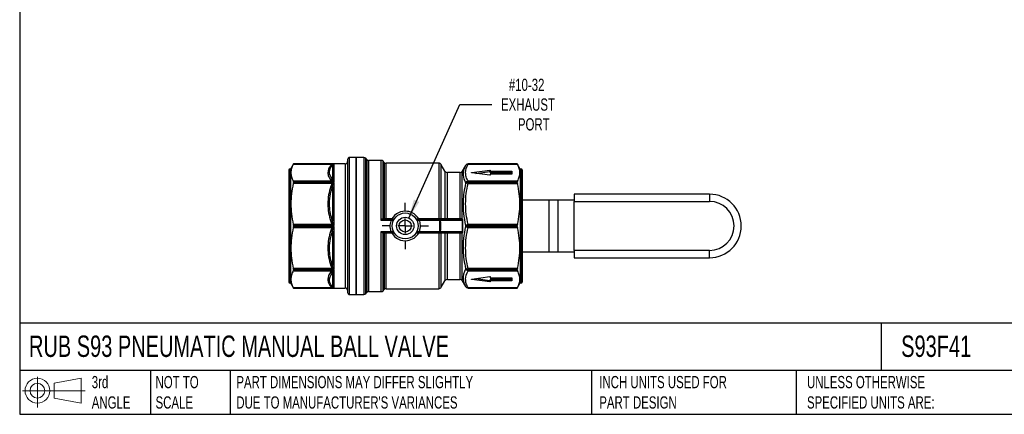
# Model space of a CAD drawing. Header units: inches. Extents: x 0.5 to 21.5, y 0.5 to 16.5.
# Tile 1 of 12: x 0.5 to 13.9, y 0.5 to 5.9. Entities that reach past the tile are written whole.
import ezdxf

# ---------------------------------------------------------------- set-up
doc = ezdxf.new("R2010")
doc.units = ezdxf.units.IN
doc.header["$LTSCALE"] = 2
doc.header["$MEASUREMENT"] = 0
doc.linetypes.add('SLD-Center', pattern=[0.75, 0.6, -0.05, 0.05, -0.05])
doc.linetypes.add('SLD-Solid', pattern=[0])
doc.layers.add('CENTER', color=40, linetype='SLD-Center')
doc.layers.add('SLD-DEFPOINTS', color=7, linetype='Continuous')
doc.layers.add('DIMENSIONS', color=140, linetype='SLD-Solid', lineweight=25)
doc.layers.add('TEXT', color=140, linetype='SLD-Solid', lineweight=25)
doc.styles.add('SLDTEXTSTYLE0', font='TXT', dxfattribs={"width": 0.7})
doc.dimstyles.new('SLDDIMSTYLE2', dxfattribs={"dimtxt": 0.169922, "dimasz": 0.26, "dimexe": 0, "dimexo": 0.0625, "dimgap": 0.04248, "dimtad": 0, "dimtih": 1, "dimtoh": 1, "dimrnd": 1e-09, "dimzin": 12, "dimdsep": 46, "dimtxsty": 'SLDTEXTSTYLE0', "dimsah": 1, "dimcen": 0, "dimadec": 0, "dimazin": 3, "dimtfac": 1, "dimtofl": 0, "dimtmove": 0, "dimatfit": 3, "dimfxl": 0, "dimfrac": 2, "dimtolj": 1, "dimtzin": 12, "dimarcsym": 0})

# ---------------------------------------------------------------- blocks, each defined once
blk = doc.blocks.new('Block11')
at = {"color": 7, "linetype": 'SLD-Solid', "lineweight": 18}
for p, q in [((0.204, 0.418), (0.204, 0)), ((0.431, 0.328), (0.801, 0.396)), ((0.431, 0.126), (0.431, 0.328)), ((0.801, 0.396), (0.801, 0.058)), ((0, 0.227), (0.856, 0.227)), ((0.431, 0.126), (0.801, 0.058))]:
    blk.add_line(p, q, dxfattribs=at)
for radius in [0.169, 0.101]:
    blk.add_circle((0.204, 0.227), radius, dxfattribs=at)
blk = doc.blocks.new('Block12')
at = {"layer": 'SLD-DEFPOINTS'}
blk.add_blockref('Block11', (0, 0), dxfattribs=at)
blk = doc.blocks.new('_D_8')
at = {"layer": 'DIMENSIONS'}
for p, q in [((5.813, 3.178), (6.51, 4.731)), ((6.51, 4.731), (6.947, 4.731))]:
    blk.add_line(p, q, dxfattribs=at)
blk.add_solid([(5.813, 3.178), (5.956, 3.399), (5.883, 3.432)], dxfattribs=at)
at = {"layer": 'DIMENSIONS', "char_height": 0.1667, "attachment_point": 1, "style": 'SLDTEXTSTYLE0'}
for s, insert in [('#10-32', (7.179, 5.081)), ('EXHAUST', (7.072, 4.811)), ('PORT', (7.303, 4.541))]:
    blk.add_mtext(s, dxfattribs=dict(at, insert=insert))
blk = doc.blocks.new('SW_CENTERMARKSYMBOL_2')
at = {"layer": 'CENTER', "color": 0}
for p, q in [((0, 0.2), (0, 0.316)), ((-0.2, 0), (-0.316, 0)), ((0, 0), (-0.1, 0)), ((0, 0), (0, 0.1)), ((0, 0), (0, -0.1)), ((0, 0), (0.1, 0)), ((0.2, 0), (0.316, 0)), ((0, -0.2), (0, -0.316))]:
    blk.add_line(p, q, dxfattribs=at)

msp = doc.modelspace()

# ---------------------------------------------------------------- linework, layer by layer
for p, q in [((4.237, 3.917), (4.197, 3.848)), ((4.236, 3.915), (4.77, 3.915)), ((4.945, 3.917), (4.237, 3.917)), ((4.237, 3.917), (4.793, 3.917)), ((4.237, 3.917), (4.237, 3.917)), ((4.771, 3.905), (4.771, 3.71)), ((4.793, 3.675), (4.793, 3.917)), ((4.945, 3.917), (4.945, 3.395)), ((4.977, 3.978), (4.977, 3.418)), ((5.095, 4.006), (5.004, 4.006)), ((5.004, 3.428), (5.004, 4.006)), ((5.197, 4.006), (5.095, 4.006)), ((5.095, 4.006), (5.095, 2.136)), ((5.095, 2.136), (5.095, 4.006)), ((5.197, 4.006), (5.197, 3.071)), ((5.241, 3.978), (5.225, 3.994)), ((5.225, 3.071), (5.225, 3.994)), ((5.241, 3.978), (5.241, 3.071)), ((5.433, 3.966), (5.269, 3.966)), ((5.269, 3.071), (5.269, 3.966)), ((5.433, 3.966), (5.433, 3.152)), ((5.477, 3.938), (5.461, 3.955)), ((5.461, 3.167), (5.461, 3.955)), ((5.477, 3.938), (5.477, 3.167)), ((6.222, 3.927), (5.505, 3.927)), ((5.505, 3.166), (5.505, 3.927)), ((6.222, 3.927), (6.222, 3.166)), ((6.307, 3.819), (6.256, 3.907)), ((6.256, 3.167), (6.256, 3.907)), ((7.295, 3.917), (6.623, 3.917)), ((6.623, 3.914), (6.623, 3.917)), ((7.295, 3.917), (6.623, 3.917)), ((6.623, 3.917), (6.623, 3.917)), ((6.623, 3.914), (7.297, 3.914)), ((7.335, 3.848), (7.295, 3.917)), ((7.295, 3.917), (7.295, 3.917)), ((4.174, 3.836), (4.174, 3.364)), ((4.197, 3.848), (4.186, 3.848)), ((4.186, 3.848), (4.186, 3.368)), ((4.197, 3.848), (4.197, 3.368)), ((6.307, 3.819), (6.307, 3.167)), ((6.509, 3.799), (6.341, 3.799)), ((6.341, 3.166), (6.341, 3.799)), ((6.509, 3.799), (6.509, 3.166)), ((6.589, 3.897), (6.543, 3.819)), ((6.543, 3.167), (6.543, 3.819)), ((6.589, 3.897), (6.589, 3.897)), ((6.672, 3.8), (6.92, 3.834)), ((6.672, 3.797), (6.672, 3.8)), ((6.92, 3.762), (6.672, 3.797)), ((6.727, 3.789), (6.92, 3.816)), ((6.92, 3.816), (6.92, 3.834)), ((6.926, 3.833), (6.926, 3.817)), ((6.926, 3.817), (7.217, 3.817)), ((6.926, 3.799), (6.926, 3.817)), ((6.926, 3.799), (7.217, 3.799)), ((7.217, 3.779), (6.926, 3.779)), ((6.926, 3.779), (6.926, 3.764)), ((7.217, 3.799), (7.217, 3.817)), ((7.221, 3.815), (7.221, 3.781)), ((7.347, 3.848), (7.335, 3.848)), ((7.335, 3.848), (7.335, 3.071)), ((7.347, 3.848), (7.347, 3.071)), ((7.359, 3.836), (7.359, 3.071)), ((4.77, 3.682), (4.236, 3.682)), ((4.236, 3.653), (4.77, 3.653)), ((4.237, 3.675), (4.237, 3.663)), ((4.793, 3.675), (4.237, 3.675)), ((4.237, 3.663), (4.793, 3.663)), ((4.793, 3.079), (4.793, 3.663)), ((6.589, 3.66), (6.589, 3.651)), ((6.623, 3.674), (6.623, 3.682)), ((7.297, 3.682), (6.623, 3.682)), ((6.623, 3.665), (6.623, 3.674)), ((6.623, 3.674), (7.295, 3.674)), ((6.623, 3.652), (6.623, 3.665)), ((7.295, 3.665), (6.623, 3.665)), ((6.623, 3.652), (7.297, 3.652)), ((7.295, 3.665), (7.295, 3.674)), ((4.771, 3.611), (4.771, 3.141)), ((9.92, 3.504), (8.07, 3.504)), ((8.07, 3.504), (8.07, 3.405)), ((9.92, 3.504), (9.92, 3.405)), ((4.174, 3.364), (4.174, 2.305)), ((4.186, 3.368), (4.186, 2.293)), ((4.197, 3.368), (4.197, 2.293)), ((4.945, 3.395), (4.945, 2.224)), ((4.977, 3.418), (4.977, 2.163)), ((5.004, 2.136), (5.004, 3.428)), ((7.731, 3.425), (7.359, 3.425)), ((7.731, 2.716), (7.731, 3.425)), ((7.849, 3.425), (7.731, 3.425)), ((7.849, 3.425), (7.849, 2.716)), ((8.07, 3.425), (7.849, 3.425)), ((8.07, 2.736), (8.07, 3.405)), ((8.07, 3.405), (9.92, 3.405)), ((5.433, 3.152), (5.573, 3.152)), ((5.594, 3.159), (5.467, 3.159)), ((5.581, 3.166), (5.505, 3.166)), ((6.231, 3.159), (5.935, 3.159)), ((6.222, 3.166), (5.948, 3.166)), ((5.955, 3.152), (6.231, 3.152)), ((6.536, 3.159), (6.244, 3.159)), ((6.248, 3.152), (6.54, 3.152)), ((6.509, 3.166), (6.341, 3.166)), ((4.77, 3.091), (4.236, 3.091)), ((4.236, 3.051), (4.77, 3.051)), ((4.793, 3.079), (4.237, 3.079)), ((4.237, 3.079), (4.237, 3.062)), ((4.237, 3.062), (4.793, 3.062)), ((4.771, 3), (4.771, 2.53)), ((4.793, 2.478), (4.793, 3.062)), ((5.197, 3.071), (5.197, 2.136)), ((5.225, 2.147), (5.225, 3.071)), ((5.241, 3.071), (5.241, 2.163)), ((5.269, 2.175), (5.269, 3.071)), ((5.573, 2.989), (5.433, 2.989)), ((5.433, 2.989), (5.433, 2.175)), ((5.461, 2.187), (5.461, 2.975)), ((5.467, 2.982), (5.594, 2.982)), ((5.477, 2.975), (5.477, 2.203)), ((5.505, 2.975), (5.581, 2.975)), ((5.505, 2.214), (5.505, 2.975)), ((5.935, 2.982), (6.231, 2.982)), ((5.948, 2.975), (6.222, 2.975)), ((6.231, 2.989), (5.955, 2.989)), ((6.222, 2.975), (6.222, 2.214)), ((6.244, 2.982), (6.536, 2.982)), ((6.54, 2.989), (6.248, 2.989)), ((6.256, 2.234), (6.256, 2.975)), ((6.307, 2.975), (6.307, 2.323)), ((6.341, 2.975), (6.509, 2.975)), ((6.341, 2.342), (6.341, 2.975)), ((6.509, 2.975), (6.509, 2.342)), ((6.543, 2.323), (6.543, 2.975)), ((6.589, 3.077), (6.589, 3.064)), ((6.623, 3.077), (6.623, 3.092)), ((7.297, 3.092), (6.623, 3.092)), ((6.623, 3.064), (6.623, 3.077)), ((6.623, 3.077), (7.295, 3.077)), ((6.623, 3.049), (6.623, 3.064)), ((7.295, 3.064), (6.623, 3.064)), ((6.623, 3.049), (7.297, 3.049)), ((7.295, 3.064), (7.295, 3.077)), ((7.335, 3.071), (7.335, 2.293)), ((7.347, 3.071), (7.347, 2.293)), ((7.359, 3.071), (7.359, 2.305)), ((7.359, 2.716), (7.731, 2.716)), ((7.731, 2.716), (7.849, 2.716)), ((7.849, 2.716), (8.07, 2.716)), ((9.92, 2.736), (8.07, 2.736)), ((8.07, 2.736), (8.07, 2.638)), ((9.92, 2.638), (9.92, 2.736)), ((8.07, 2.638), (9.92, 2.638)), ((4.77, 2.488), (4.236, 2.488)), ((4.236, 2.46), (4.77, 2.46)), ((4.237, 2.478), (4.237, 2.466)), ((4.793, 2.478), (4.237, 2.478)), ((4.237, 2.466), (4.793, 2.466)), ((4.771, 2.431), (4.771, 2.236)), ((4.793, 2.224), (4.793, 2.466)), ((6.589, 2.491), (6.589, 2.482)), ((7.297, 2.489), (6.623, 2.489)), ((6.623, 2.477), (6.623, 2.489)), ((6.623, 2.477), (7.295, 2.477)), ((6.623, 2.467), (6.623, 2.477)), ((6.623, 2.459), (6.623, 2.467)), ((7.295, 2.467), (6.623, 2.467)), ((6.623, 2.459), (7.297, 2.459)), ((7.295, 2.467), (7.295, 2.477)), ((4.186, 2.293), (4.197, 2.293)), ((4.197, 2.293), (4.237, 2.224)), ((6.256, 2.234), (6.307, 2.323)), ((6.341, 2.342), (6.509, 2.342)), ((6.543, 2.323), (6.589, 2.244)), ((6.672, 2.345), (6.92, 2.379)), ((6.672, 2.345), (6.672, 2.342)), ((6.92, 2.307), (6.672, 2.342)), ((6.727, 2.352), (6.92, 2.325)), ((6.92, 2.325), (6.92, 2.307)), ((6.926, 2.378), (6.926, 2.362)), ((6.926, 2.362), (7.217, 2.362)), ((6.926, 2.343), (7.217, 2.343)), ((6.926, 2.343), (6.926, 2.324)), ((6.926, 2.324), (6.926, 2.309)), ((7.217, 2.324), (6.926, 2.324)), ((7.217, 2.343), (7.217, 2.324)), ((7.221, 2.361), (7.221, 2.326)), ((7.295, 2.224), (7.335, 2.293)), ((7.335, 2.293), (7.347, 2.293)), ((4.77, 2.227), (4.236, 2.227)), ((4.237, 2.224), (4.945, 2.224)), ((4.237, 2.224), (4.237, 2.224)), ((4.793, 2.224), (4.237, 2.224)), ((5.225, 2.147), (5.241, 2.163)), ((5.269, 2.175), (5.433, 2.175)), ((5.461, 2.187), (5.477, 2.203)), ((5.505, 2.214), (6.222, 2.214)), ((6.589, 2.244), (6.589, 2.244)), ((7.297, 2.227), (6.623, 2.227)), ((6.623, 2.224), (6.623, 2.227)), ((6.623, 2.224), (7.295, 2.224)), ((6.623, 2.224), (7.295, 2.224)), ((6.623, 2.224), (6.623, 2.224)), ((7.295, 2.224), (7.295, 2.224)), ((5.004, 2.136), (5.095, 2.136)), ((5.095, 2.136), (5.197, 2.136))]:
    msp.add_line(p, q)
at = {"flags": 128}
for points in [[(6.672, 3.797), (6.671, 3.797), (6.67, 3.797), (6.67, 3.798), (6.67, 3.798), (6.67, 3.799), (6.67, 3.799), (6.671, 3.799), (6.672, 3.8)], [(6.92, 3.834), (6.921, 3.834), (6.922, 3.834), (6.923, 3.834), (6.924, 3.834), (6.925, 3.834), (6.925, 3.833), (6.926, 3.833), (6.926, 3.833)], [(6.92, 3.816), (6.921, 3.816), (6.922, 3.816), (6.923, 3.816), (6.924, 3.816), (6.925, 3.815), (6.925, 3.815), (6.926, 3.815), (6.926, 3.814)], [(7.217, 3.817), (7.218, 3.817), (7.219, 3.817), (7.219, 3.817), (7.22, 3.817), (7.22, 3.816), (7.221, 3.816), (7.221, 3.816), (7.221, 3.815)], [(7.217, 3.799), (7.218, 3.799), (7.219, 3.799), (7.219, 3.799), (7.22, 3.798), (7.22, 3.798), (7.221, 3.798), (7.221, 3.798), (7.221, 3.797)], [(7.221, 3.781), (7.221, 3.781), (7.221, 3.78), (7.22, 3.78), (7.22, 3.78), (7.219, 3.78), (7.219, 3.779), (7.218, 3.779), (7.217, 3.779)], [(6.926, 3.764), (6.926, 3.763), (6.925, 3.763), (6.925, 3.763), (6.924, 3.762), (6.923, 3.762), (6.922, 3.762), (6.921, 3.762), (6.92, 3.762)], [(5.477, 3.167), (5.468, 3.167), (5.461, 3.167)], [(5.461, 2.975), (5.47, 2.975), (5.477, 2.975)], [(6.672, 2.342), (6.671, 2.342), (6.67, 2.342), (6.67, 2.343), (6.67, 2.343), (6.67, 2.344), (6.67, 2.344), (6.671, 2.344), (6.672, 2.345)], [(6.92, 2.379), (6.921, 2.379), (6.922, 2.379), (6.923, 2.379), (6.924, 2.379), (6.925, 2.379), (6.925, 2.378), (6.926, 2.378), (6.926, 2.378)], [(6.92, 2.325), (6.921, 2.325), (6.922, 2.325), (6.923, 2.325), (6.924, 2.326), (6.925, 2.326), (6.925, 2.326), (6.926, 2.326), (6.926, 2.327)], [(6.926, 2.309), (6.926, 2.308), (6.925, 2.308), (6.925, 2.308), (6.924, 2.307), (6.923, 2.307), (6.922, 2.307), (6.921, 2.307), (6.92, 2.307)], [(7.217, 2.362), (7.218, 2.362), (7.219, 2.362), (7.219, 2.362), (7.22, 2.362), (7.22, 2.361), (7.221, 2.361), (7.221, 2.361), (7.221, 2.361)], [(7.217, 2.343), (7.218, 2.343), (7.219, 2.343), (7.219, 2.343), (7.22, 2.343), (7.22, 2.343), (7.221, 2.343), (7.221, 2.344), (7.221, 2.344)], [(7.221, 2.326), (7.221, 2.326), (7.221, 2.325), (7.22, 2.325), (7.22, 2.325), (7.219, 2.325), (7.219, 2.324), (7.218, 2.324), (7.217, 2.324)]]:
    msp.add_lwpolyline(points, dxfattribs=at)
for radius in [0.177, 0.118, 0.0827]:
    msp.add_circle((5.764, 3.071), radius)
for centre, radius, start, end in [((4.945, 3.949), 0.0315, 270, 0), ((5.004, 3.978), 0.0276, 90, 180), ((5.197, 3.966), 0.0394, 45, 90), ((5.269, 4.006), 0.0394, 225, 270), ((5.433, 3.927), 0.0394, 45, 90), ((5.505, 3.966), 0.0394, 225, 270), ((6.222, 3.888), 0.0394, 30, 90), ((6.623, 3.878), 0.0394, 90, 150), ((6.623, 3.878), 0.0394, 89.9997, 149.9988), ((4.186, 3.836), 0.0118, 90, 180), ((6.341, 3.838), 0.0394, 210, 270), ((6.509, 3.838), 0.0394, 270, 330), ((7.347, 3.836), 0.0118, 0, 90), ((6.621, 3.63), 0.044, 87.621, 137.1048), ((6.621, 3.62), 0.0444, 87.564, 136.5377), ((9.92, 3.071), 0.433, 270, 90), ((9.92, 3.071), 0.335, 270, 90), ((6.619, 0.109), 2.968, 89.9283, 90.5865), ((6.619, 6.032), 2.968, 269.4135, 270.0717), ((6.621, 2.521), 0.0444, 223.4623, 272.436), ((6.621, 2.511), 0.044, 222.8952, 272.379), ((4.186, 2.305), 0.0118, 180, 270), ((6.341, 2.303), 0.0394, 90, 150), ((6.509, 2.303), 0.0394, 30, 90), ((7.347, 2.305), 0.0118, 270, 0), ((4.945, 2.193), 0.0315, 0, 90), ((5.004, 2.163), 0.0276, 180, 270), ((5.269, 2.136), 0.0394, 90, 135), ((5.433, 2.214), 0.0394, 270, 315), ((5.505, 2.175), 0.0394, 90, 135), ((6.222, 2.254), 0.0394, 270, 330), ((6.623, 2.264), 0.0394, 210, 270), ((6.623, 2.264), 0.0394, 210.0012, 270.0003), ((5.197, 2.175), 0.0394, 270, 315)]:
    msp.add_arc(centre, radius, start, end)
for points, knots in [([(4.236, 3.915), (4.225, 3.894), (4.216, 3.874), (4.206, 3.836), (4.203, 3.817), (4.203, 3.779), (4.206, 3.761), (4.216, 3.722), (4.225, 3.702), (4.236, 3.682)], [0, 0, 0, 0, 0.25, 0.25, 0.5, 0.5, 0.75, 0.75, 1, 1, 1, 1]), ([(4.771, 3.71), (4.749, 3.737), (4.715, 3.801), (4.742, 3.868), (4.771, 3.905)], [0, 0, 0, 0, 0.575193, 1.342116, 1.342116, 1.342116, 1.342116]), ([(4.793, 3.917), (4.793, 3.917), (4.793, 3.917), (4.785, 3.917), (4.778, 3.916), (4.77, 3.915)], [-0.08395482, -0.08395482, -0.08395482, -0.08395482, -0.08246334, -0.08246334, 0, 0, 0, 0]), ([(4.782, 3.914), (4.785, 3.916), (4.789, 3.917), (4.793, 3.917), (4.793, 3.917), (4.793, 3.917)], [-0.08395482, -0.08395482, -0.08395482, -0.08395482, -0.00149148, -0.00149148, 0, 0, 0, 0]), ([(6.623, 3.682), (6.612, 3.701), (6.604, 3.72), (6.592, 3.759), (6.589, 3.779), (6.589, 3.837), (6.601, 3.876), (6.623, 3.914)], [0, 0, 0, 0, 0.25, 0.25, 0.5, 0.5, 1, 1, 1, 1]), ([(7.297, 3.682), (7.308, 3.703), (7.316, 3.723), (7.327, 3.761), (7.329, 3.779), (7.329, 3.817), (7.327, 3.835), (7.316, 3.874), (7.308, 3.893), (7.297, 3.914)], [0, 0, 0, 0, 0.25, 0.25, 0.5, 0.5, 0.75, 0.75, 1, 1, 1, 1]), ([(4.749, 3.898), (4.723, 3.866), (4.708, 3.832), (4.708, 3.781), (4.711, 3.764), (4.725, 3.731), (4.736, 3.714), (4.749, 3.698)], [0, 0, 0, 0, 0.5, 0.5, 0.75, 0.75, 1, 1, 1, 1]), ([(6.589, 3.897), (6.564, 3.854), (6.542, 3.775), (6.57, 3.694), (6.589, 3.66)], [0, 0, 0, 0, 0.88516, 1.54903, 1.54903, 1.54903, 1.54903]), ([(4.236, 3.653), (4.225, 3.603), (4.216, 3.555), (4.206, 3.463), (4.203, 3.417), (4.203, 3.327), (4.206, 3.281), (4.216, 3.189), (4.225, 3.141), (4.236, 3.091)], [0, 0, 0, 0, 0.25, 0.25, 0.5, 0.5, 0.75, 0.75, 1, 1, 1, 1]), ([(4.77, 3.682), (4.778, 3.68), (4.785, 3.678), (4.793, 3.675), (4.793, 3.675), (4.793, 3.675)], [-0.00149148, -0.00149148, -0.00149148, -0.00149148, 0.08097186, 0.08097186, 0.08246334, 0.08246334, 0.08246334, 0.08246334]), ([(4.793, 3.663), (4.793, 3.663), (4.793, 3.663), (4.785, 3.66), (4.778, 3.657), (4.77, 3.653)], [-0.08395478, -0.08395478, -0.08395478, -0.08395478, -0.08246738, -0.08246738, 0, 0, 0, 0]), ([(4.793, 3.675), (4.793, 3.675), (4.793, 3.675), (4.789, 3.68), (4.785, 3.685), (4.782, 3.689)], [-0.00149148, -0.00149148, -0.00149148, -0.00149148, 0, 0, 0.08246334, 0.08246334, 0.08246334, 0.08246334]), ([(4.782, 3.645), (4.785, 3.652), (4.789, 3.658), (4.793, 3.663), (4.793, 3.663), (4.793, 3.663)], [-0.08395478, -0.08395478, -0.08395478, -0.08395478, -0.0014874, -0.0014874, 0, 0, 0, 0]), ([(6.589, 3.651), (6.57, 3.571), (6.542, 3.379), (6.564, 3.185), (6.589, 3.077)], [0, 0, 0, 0, 0.66387, 1.54903, 1.54903, 1.54903, 1.54903]), ([(6.623, 3.092), (6.601, 3.184), (6.589, 3.278), (6.589, 3.419), (6.592, 3.466), (6.604, 3.56), (6.612, 3.606), (6.623, 3.652)], [0, 0, 0, 0, 0.5, 0.5, 0.75, 0.75, 1, 1, 1, 1]), ([(7.297, 3.092), (7.308, 3.142), (7.316, 3.189), (7.327, 3.282), (7.329, 3.327), (7.329, 3.417), (7.327, 3.462), (7.316, 3.555), (7.308, 3.602), (7.297, 3.652)], [0, 0, 0, 0, 0.25, 0.25, 0.5, 0.5, 0.75, 0.75, 1, 1, 1, 1]), ([(4.749, 3.613), (4.723, 3.535), (4.708, 3.454), (4.708, 3.331), (4.711, 3.29), (4.725, 3.21), (4.736, 3.17), (4.749, 3.131)], [0, 0, 0, 0, 0.5, 0.5, 0.75, 0.75, 1, 1, 1, 1]), ([(4.771, 3.141), (4.749, 3.206), (4.715, 3.364), (4.742, 3.524), (4.771, 3.611)], [0, 0, 0, 0, 0.575186, 1.3421, 1.3421, 1.3421, 1.3421]), ([(5.948, 3.166), (5.928, 3.203), (5.879, 3.247), (5.776, 3.279), (5.665, 3.263), (5.601, 3.203), (5.581, 3.166)], [2.751723, 2.751723, 2.751723, 2.751723, 3.077176, 3.239903, 3.565356, 3.89081, 3.89081, 3.89081, 3.89081]), ([(4.793, 3.079), (4.793, 3.079), (4.793, 3.079), (4.789, 3.087), (4.785, 3.094), (4.782, 3.102)], [-0.0014874, -0.0014874, -0.0014874, -0.0014874, 0, 0, 0.08246738, 0.08246738, 0.08246738, 0.08246738]), ([(5.461, 3.167), (5.453, 3.166), (5.443, 3.159), (5.433, 3.152), (5.433, 3.152), (5.433, 3.152)], [0.0012214, 0.0012214, 0.0012214, 0.0012214, 0.1035212, 0.1035212, 0.1040877, 0.1040877, 0.1040877, 0.1040877]), ([(5.433, 3.152), (5.433, 3.152), (5.433, 3.152), (5.445, 3.155), (5.457, 3.159), (5.466, 3.159)], [0.0012214, 0.0012214, 0.0012214, 0.0012214, 0.001788, 0.001788, 0.1040877, 0.1040877, 0.1040877, 0.1040877]), ([(5.466, 3.159), (5.465, 3.159), (5.462, 3.161), (5.461, 3.165), (5.461, 3.167)], [0, 0, 0, 0, 0.571429, 1, 1, 1, 1]), ([(5.461, 3.167), (5.461, 3.164), (5.463, 3.161), (5.466, 3.159), (5.467, 3.159)], [0, 0, 0, 0, 0.571429, 1, 1, 1, 1]), ([(5.477, 3.167), (5.477, 3.165), (5.478, 3.161), (5.481, 3.159), (5.483, 3.159)], [0, 0, 0, 0, 0.428571, 1, 1, 1, 1]), ([(5.505, 3.166), (5.505, 3.164), (5.505, 3.163), (5.505, 3.16), (5.505, 3.159), (5.505, 3.159)], [0, 0, 0, 0, 0.5, 0.5, 1, 1, 1, 1]), ([(5.573, 3.152), (5.563, 3.13), (5.549, 3.075), (5.56, 3.018), (5.573, 2.989)], [0, 0, 0, 0, 0.1883536, 0.4394918, 0.4394918, 0.4394918, 0.4394918]), ([(5.594, 3.159), (5.594, 3.159), (5.592, 3.159), (5.585, 3.157), (5.578, 3.154), (5.575, 3.153), (5.573, 3.152)], [0, 0, 0, 0, 0.0449163, 0.0898326, 0.1347488, 0.157207, 0.157207, 0.157207, 0.157207]), ([(5.573, 3.152), (5.582, 3.148), (5.596, 3.143), (5.602, 3.142), (5.602, 3.142)], [0, 0, 0, 0, 0.571429, 1, 1, 1, 1]), ([(5.581, 3.166), (5.581, 3.165), (5.581, 3.161), (5.581, 3.159), (5.581, 3.159)], [0, 0, 0, 0, 0.428571, 1, 1, 1, 1]), ([(5.594, 3.159), (5.599, 3.159), (5.604, 3.16), (5.613, 3.165), (5.616, 3.169), (5.619, 3.173)], [0, 0, 0, 0, 0.5, 0.5, 1, 1, 1, 1]), ([(5.619, 3.173), (5.619, 3.173), (5.619, 3.173), (5.615, 3.167), (5.608, 3.163), (5.597, 3.164)], [-0.00044839, -0.00044839, -0.00044839, -0.00044839, 0, 0, 0.07279584, 0.07279584, 0.07279584, 0.07279584]), ([(5.909, 3.173), (5.912, 3.169), (5.916, 3.165), (5.925, 3.16), (5.93, 3.159), (5.935, 3.159)], [0, 0, 0, 0, 0.5, 0.5, 1, 1, 1, 1]), ([(5.932, 3.164), (5.921, 3.163), (5.913, 3.167), (5.909, 3.173), (5.909, 3.173), (5.909, 3.173)], [-0.07317745, -0.07317745, -0.07317745, -0.07317745, -0.00044839, -0.00044839, 0, 0, 0, 0]), ([(5.926, 3.142), (5.927, 3.142), (5.932, 3.143), (5.947, 3.148), (5.955, 3.152)], [0, 0, 0, 0, 0.428571, 1, 1, 1, 1]), ([(5.955, 3.152), (5.953, 3.153), (5.948, 3.155), (5.94, 3.158), (5.936, 3.159), (5.935, 3.159), (5.935, 3.159)], [0, 0, 0, 0, 0.0449163, 0.0898326, 0.1347489, 0.157207, 0.157207, 0.157207, 0.157207]), ([(5.948, 3.159), (5.948, 3.159), (5.948, 3.16), (5.948, 3.164), (5.948, 3.166)], [0, 0, 0, 0, 0.428571, 1, 1, 1, 1]), ([(5.955, 2.989), (5.968, 3.018), (5.979, 3.075), (5.965, 3.13), (5.955, 3.152)], [0, 0, 0, 0, 0.2511383, 0.4394919, 0.4394919, 0.4394919, 0.4394919]), ([(6.222, 3.166), (6.222, 3.164), (6.222, 3.16), (6.222, 3.159), (6.222, 3.159)], [0, 0, 0, 0, 0.571429, 1, 1, 1, 1]), ([(6.231, 3.159), (6.231, 3.159), (6.231, 3.157), (6.231, 3.154), (6.231, 3.152)], [0, 0, 0, 0, 0.571429, 1, 1, 1, 1]), ([(6.248, 3.152), (6.248, 3.154), (6.247, 3.157), (6.245, 3.159), (6.244, 3.159)], [0, 0, 0, 0, 0.428571, 1, 1, 1, 1]), ([(6.256, 3.167), (6.256, 3.164), (6.258, 3.161), (6.261, 3.159), (6.263, 3.159)], [0, 0, 0, 0, 0.571429, 1, 1, 1, 1]), ([(6.307, 3.167), (6.307, 3.165), (6.309, 3.161), (6.312, 3.159), (6.314, 3.159)], [0, 0, 0, 0, 0.428571, 1, 1, 1, 1]), ([(6.341, 3.166), (6.341, 3.164), (6.341, 3.162), (6.341, 3.16), (6.341, 3.159), (6.341, 3.159)], [0, 0, 0, 0, 0.5, 0.5, 1, 1, 1, 1]), ([(6.509, 3.159), (6.509, 3.159), (6.509, 3.16), (6.509, 3.162), (6.509, 3.164), (6.509, 3.166)], [0, 0, 0, 0, 0.5, 0.5, 1, 1, 1, 1]), ([(6.536, 3.159), (6.538, 3.159), (6.542, 3.161), (6.543, 3.165), (6.543, 3.167)], [0, 0, 0, 0, 0.571429, 1, 1, 1, 1]), ([(6.536, 3.159), (6.538, 3.159), (6.541, 3.161), (6.543, 3.165), (6.543, 3.167)], [0, 0, 0, 0, 0.571429, 1, 1, 1, 1]), ([(6.54, 3.152), (6.542, 3.152), (6.546, 3.152), (6.549, 3.152), (6.55, 3.152)], [0, 0, 0, 0, 0.571429, 1, 1, 1, 1]), ([(4.236, 3.051), (4.225, 3), (4.216, 2.953), (4.206, 2.86), (4.203, 2.815), (4.203, 2.724), (4.206, 2.679), (4.216, 2.586), (4.225, 2.538), (4.236, 2.488)], [0, 0, 0, 0, 0.25, 0.25, 0.5, 0.5, 0.75, 0.75, 1, 1, 1, 1]), ([(4.749, 3.011), (4.723, 2.933), (4.708, 2.851), (4.708, 2.728), (4.711, 2.688), (4.725, 2.607), (4.736, 2.567), (4.749, 2.528)], [0, 0, 0, 0, 0.5, 0.5, 0.75, 0.75, 1, 1, 1, 1]), ([(4.771, 2.53), (4.749, 2.596), (4.715, 2.754), (4.742, 2.914), (4.771, 3)], [0, 0, 0, 0, 0.575193, 1.342116, 1.342116, 1.342116, 1.342116]), ([(4.77, 3.091), (4.778, 3.087), (4.785, 3.083), (4.793, 3.079), (4.793, 3.079), (4.793, 3.079)], [-0.0014874, -0.0014874, -0.0014874, -0.0014874, 0.08097998, 0.08097998, 0.08246738, 0.08246738, 0.08246738, 0.08246738]), ([(4.793, 3.062), (4.793, 3.062), (4.793, 3.062), (4.785, 3.058), (4.778, 3.054), (4.77, 3.051)], [-0.08395482, -0.08395482, -0.08395482, -0.08395482, -0.08246334, -0.08246334, 0, 0, 0, 0]), ([(4.782, 3.04), (4.785, 3.047), (4.789, 3.055), (4.793, 3.062), (4.793, 3.062), (4.793, 3.062)], [-0.08395482, -0.08395482, -0.08395482, -0.08395482, -0.00149148, -0.00149148, 0, 0, 0, 0]), ([(5.466, 2.982), (5.457, 2.982), (5.445, 2.986), (5.433, 2.989), (5.433, 2.989), (5.433, 2.989)], [-0.0005666, -0.0005666, -0.0005666, -0.0005666, 0.1017332, 0.1017332, 0.1022997, 0.1022997, 0.1022997, 0.1022997]), ([(5.433, 2.989), (5.433, 2.989), (5.433, 2.989), (5.443, 2.983), (5.453, 2.975), (5.461, 2.975)], [-0.0005666, -0.0005666, -0.0005666, -0.0005666, 0, 0, 0.1022997, 0.1022997, 0.1022997, 0.1022997]), ([(5.467, 2.982), (5.466, 2.982), (5.463, 2.981), (5.461, 2.977), (5.461, 2.975)], [0, 0, 0, 0, 0.428571, 1, 1, 1, 1]), ([(5.483, 2.982), (5.481, 2.982), (5.478, 2.98), (5.477, 2.976), (5.477, 2.975)], [0, 0, 0, 0, 0.571429, 1, 1, 1, 1]), ([(5.505, 2.982), (5.505, 2.982), (5.505, 2.981), (5.505, 2.979), (5.505, 2.977), (5.505, 2.975)], [0, 0, 0, 0, 0.5, 0.5, 1, 1, 1, 1]), ([(5.573, 2.989), (5.582, 2.993), (5.596, 2.999), (5.602, 3), (5.602, 2.999)], [0, 0, 0, 0, 0.571429, 1, 1, 1, 1]), ([(5.573, 2.989), (5.576, 2.988), (5.581, 2.986), (5.587, 2.984), (5.592, 2.982), (5.594, 2.982), (5.594, 2.982)], [0, 0, 0, 0, 0.0449332, 0.0898664, 0.112333, 0.1572663, 0.1572663, 0.1572663, 0.1572663]), ([(5.581, 2.982), (5.581, 2.982), (5.581, 2.981), (5.581, 2.977), (5.581, 2.975)], [0, 0, 0, 0, 0.428571, 1, 1, 1, 1]), ([(5.581, 2.975), (5.601, 2.939), (5.665, 2.879), (5.821, 2.855), (5.917, 2.92), (5.948, 2.975)], [2.751723, 2.751723, 2.751723, 2.751723, 3.077176, 3.40263, 3.89081, 3.89081, 3.89081, 3.89081]), ([(5.594, 2.982), (5.599, 2.982), (5.609, 2.979), (5.617, 2.972), (5.619, 2.969)], [0, 0, 0, 0, 0.571429, 1, 1, 1, 1]), ([(5.597, 2.977), (5.608, 2.978), (5.615, 2.974), (5.619, 2.969), (5.619, 2.969), (5.619, 2.969)], [-0.07317745, -0.07317745, -0.07317745, -0.07317745, -0.00044839, -0.00044839, 0, 0, 0, 0]), ([(5.909, 2.969), (5.912, 2.972), (5.919, 2.979), (5.929, 2.982), (5.935, 2.982)], [0, 0, 0, 0, 0.428571, 1, 1, 1, 1]), ([(5.909, 2.969), (5.909, 2.969), (5.909, 2.969), (5.913, 2.974), (5.921, 2.978), (5.932, 2.977)], [-0.00044839, -0.00044839, -0.00044839, -0.00044839, 0, 0, 0.07279584, 0.07279584, 0.07279584, 0.07279584]), ([(5.926, 2.999), (5.927, 3), (5.932, 2.999), (5.947, 2.993), (5.955, 2.989)], [0, 0, 0, 0, 0.428571, 1, 1, 1, 1]), ([(5.935, 2.982), (5.935, 2.982), (5.936, 2.982), (5.941, 2.984), (5.948, 2.986), (5.953, 2.988), (5.955, 2.989)], [0, 0, 0, 0, 0.0449331, 0.0673997, 0.1123328, 0.1572659, 0.1572659, 0.1572659, 0.1572659]), ([(5.948, 2.975), (5.948, 2.977), (5.948, 2.98), (5.948, 2.982), (5.948, 2.982)], [0, 0, 0, 0, 0.428571, 1, 1, 1, 1]), ([(6.222, 2.982), (6.222, 2.982), (6.222, 2.981), (6.222, 2.977), (6.222, 2.975)], [0, 0, 0, 0, 0.428571, 1, 1, 1, 1]), ([(6.231, 2.989), (6.231, 2.987), (6.231, 2.983), (6.231, 2.982), (6.231, 2.982)], [0, 0, 0, 0, 0.571429, 1, 1, 1, 1]), ([(6.244, 2.982), (6.245, 2.982), (6.247, 2.983), (6.248, 2.987), (6.248, 2.989)], [0, 0, 0, 0, 0.428571, 1, 1, 1, 1]), ([(6.263, 2.982), (6.261, 2.982), (6.258, 2.981), (6.256, 2.977), (6.256, 2.975)], [0, 0, 0, 0, 0.428571, 1, 1, 1, 1]), ([(6.314, 2.982), (6.312, 2.982), (6.309, 2.98), (6.307, 2.976), (6.307, 2.975)], [0, 0, 0, 0, 0.571429, 1, 1, 1, 1]), ([(6.341, 2.982), (6.341, 2.982), (6.341, 2.981), (6.341, 2.979), (6.341, 2.977), (6.341, 2.975)], [0, 0, 0, 0, 0.5, 0.5, 1, 1, 1, 1]), ([(6.509, 2.982), (6.509, 2.982), (6.509, 2.98), (6.509, 2.977), (6.509, 2.975)], [0, 0, 0, 0, 0.571429, 1, 1, 1, 1]), ([(6.536, 2.982), (6.538, 2.982), (6.542, 2.98), (6.543, 2.976), (6.543, 2.975)], [0, 0, 0, 0, 0.571429, 1, 1, 1, 1]), ([(6.536, 2.982), (6.538, 2.982), (6.541, 2.98), (6.543, 2.976), (6.543, 2.975)], [0, 0, 0, 0, 0.571429, 1, 1, 1, 1]), ([(6.54, 2.989), (6.541, 2.989), (6.545, 2.989), (6.549, 2.989), (6.55, 2.989)], [0, 0, 0, 0, 0.428571, 1, 1, 1, 1]), ([(6.589, 3.064), (6.564, 2.957), (6.542, 2.763), (6.57, 2.571), (6.589, 2.491)], [0, 0, 0, 0, 0.88516, 1.54903, 1.54903, 1.54903, 1.54903]), ([(6.623, 2.489), (6.612, 2.535), (6.604, 2.582), (6.592, 2.675), (6.589, 2.723), (6.589, 2.864), (6.601, 2.958), (6.623, 3.049)], [0, 0, 0, 0, 0.25, 0.25, 0.5, 0.5, 1, 1, 1, 1]), ([(7.297, 2.489), (7.308, 2.539), (7.316, 2.587), (7.327, 2.679), (7.329, 2.724), (7.329, 2.814), (7.327, 2.859), (7.316, 2.952), (7.308, 2.999), (7.297, 3.049)], [0, 0, 0, 0, 0.25, 0.25, 0.5, 0.5, 0.75, 0.75, 1, 1, 1, 1]), ([(4.236, 2.46), (4.225, 2.439), (4.216, 2.419), (4.206, 2.381), (4.203, 2.362), (4.203, 2.324), (4.206, 2.306), (4.216, 2.267), (4.225, 2.247), (4.236, 2.227)], [0, 0, 0, 0, 0.25, 0.25, 0.5, 0.5, 0.75, 0.75, 1, 1, 1, 1]), ([(4.749, 2.443), (4.723, 2.411), (4.708, 2.377), (4.708, 2.326), (4.711, 2.309), (4.725, 2.276), (4.736, 2.259), (4.749, 2.243)], [0, 0, 0, 0, 0.5, 0.5, 0.75, 0.75, 1, 1, 1, 1]), ([(4.771, 2.236), (4.749, 2.264), (4.715, 2.33), (4.742, 2.396), (4.771, 2.431)], [0, 0, 0, 0, 0.575186, 1.3421, 1.3421, 1.3421, 1.3421]), ([(4.77, 2.488), (4.778, 2.484), (4.785, 2.481), (4.793, 2.478), (4.793, 2.478), (4.793, 2.478)], [-0.00149148, -0.00149148, -0.00149148, -0.00149148, 0.08097186, 0.08097186, 0.08246334, 0.08246334, 0.08246334, 0.08246334]), ([(4.793, 2.466), (4.793, 2.466), (4.793, 2.466), (4.785, 2.464), (4.778, 2.461), (4.77, 2.46)], [-0.08395478, -0.08395478, -0.08395478, -0.08395478, -0.08246738, -0.08246738, 0, 0, 0, 0]), ([(4.793, 2.478), (4.793, 2.478), (4.793, 2.478), (4.789, 2.484), (4.785, 2.49), (4.782, 2.496)], [-0.00149148, -0.00149148, -0.00149148, -0.00149148, 0, 0, 0.08246334, 0.08246334, 0.08246334, 0.08246334]), ([(4.782, 2.452), (4.785, 2.456), (4.789, 2.461), (4.793, 2.466), (4.793, 2.466), (4.793, 2.466)], [-0.08395478, -0.08395478, -0.08395478, -0.08395478, -0.0014874, -0.0014874, 0, 0, 0, 0]), ([(6.589, 2.482), (6.564, 2.436), (6.542, 2.355), (6.57, 2.277), (6.589, 2.244)], [0, 0, 0, 0, 0.88516, 1.54903, 1.54903, 1.54903, 1.54903]), ([(6.623, 2.227), (6.612, 2.246), (6.604, 2.266), (6.592, 2.304), (6.589, 2.324), (6.589, 2.382), (6.601, 2.421), (6.623, 2.459)], [0, 0, 0, 0, 0.25, 0.25, 0.5, 0.5, 1, 1, 1, 1]), ([(7.297, 2.227), (7.308, 2.248), (7.316, 2.268), (7.327, 2.306), (7.329, 2.325), (7.329, 2.362), (7.327, 2.381), (7.316, 2.419), (7.308, 2.438), (7.297, 2.459)], [0, 0, 0, 0, 0.25, 0.25, 0.5, 0.5, 0.75, 0.75, 1, 1, 1, 1]), ([(4.77, 2.227), (4.778, 2.225), (4.785, 2.224), (4.793, 2.224), (4.793, 2.224), (4.793, 2.224)], [-0.0014874, -0.0014874, -0.0014874, -0.0014874, 0.08097998, 0.08097998, 0.08246738, 0.08246738, 0.08246738, 0.08246738]), ([(4.793, 2.224), (4.793, 2.224), (4.793, 2.224), (4.789, 2.224), (4.785, 2.225), (4.782, 2.227)], [-0.0014874, -0.0014874, -0.0014874, -0.0014874, 0, 0, 0.08246738, 0.08246738, 0.08246738, 0.08246738])]:
    msp.add_open_spline(points, degree=3, knots=knots)
for points in [[(4.236, 3.915), (4.237, 3.916), (4.237, 3.917), (4.237, 3.917)], [(4.77, 3.915), (4.759, 3.91), (4.753, 3.904), (4.749, 3.898)], [(4.749, 3.898), (4.757, 3.897), (4.765, 3.9), (4.771, 3.905)], [(4.782, 3.914), (4.778, 3.913), (4.774, 3.913), (4.77, 3.915)], [(4.771, 3.905), (4.773, 3.909), (4.776, 3.912), (4.782, 3.914)], [(6.623, 3.914), (6.616, 3.915), (6.602, 3.912), (6.592, 3.903), (6.589, 3.897)], [(7.295, 3.917), (7.295, 3.917), (7.296, 3.916), (7.297, 3.914)], [(4.237, 3.675), (4.237, 3.678), (4.237, 3.68), (4.236, 3.682)], [(4.236, 3.653), (4.237, 3.657), (4.237, 3.66), (4.237, 3.663)], [(4.749, 3.698), (4.757, 3.699), (4.765, 3.704), (4.771, 3.71)], [(4.749, 3.698), (4.753, 3.692), (4.759, 3.686), (4.77, 3.682)], [(4.77, 3.653), (4.759, 3.642), (4.753, 3.628), (4.749, 3.613)], [(4.77, 3.682), (4.774, 3.683), (4.778, 3.686), (4.782, 3.689)], [(4.782, 3.645), (4.778, 3.647), (4.774, 3.65), (4.77, 3.653)], [(4.782, 3.689), (4.776, 3.695), (4.773, 3.703), (4.771, 3.71)], [(4.771, 3.611), (4.773, 3.623), (4.776, 3.636), (4.782, 3.645)], [(6.589, 3.66), (6.592, 3.666), (6.602, 3.677), (6.616, 3.682), (6.623, 3.682)], [(6.623, 3.652), (6.616, 3.653), (6.602, 3.655), (6.592, 3.652), (6.589, 3.651)], [(7.297, 3.682), (7.296, 3.68), (7.295, 3.677), (7.295, 3.674)], [(7.295, 3.665), (7.295, 3.661), (7.296, 3.657), (7.297, 3.652)], [(4.771, 3.611), (4.765, 3.61), (4.757, 3.611), (4.749, 3.613)], [(4.749, 3.131), (4.757, 3.133), (4.765, 3.137), (4.771, 3.141)], [(4.749, 3.131), (4.753, 3.116), (4.759, 3.102), (4.77, 3.091)], [(4.77, 3.091), (4.774, 3.094), (4.778, 3.098), (4.782, 3.102)], [(4.782, 3.102), (4.776, 3.112), (4.773, 3.127), (4.771, 3.141)], [(5.461, 3.167), (5.461, 3.167), (5.461, 3.167), (5.461, 3.167)], [(5.466, 3.159), (5.467, 3.159), (5.467, 3.159), (5.467, 3.159)], [(5.505, 3.166), (5.495, 3.166), (5.484, 3.166), (5.477, 3.167)], [(5.597, 3.164), (5.592, 3.165), (5.586, 3.166), (5.581, 3.166)], [(5.948, 3.166), (5.942, 3.166), (5.937, 3.165), (5.932, 3.164)], [(6.256, 3.167), (6.253, 3.167), (6.242, 3.166), (6.229, 3.166), (6.222, 3.166)], [(6.244, 3.159), (6.24, 3.159), (6.236, 3.159), (6.231, 3.159)], [(6.231, 3.152), (6.232, 3.098), (6.232, 3.043), (6.231, 2.989)], [(6.231, 3.152), (6.237, 3.152), (6.243, 3.152), (6.248, 3.152)], [(6.248, 2.989), (6.249, 3.043), (6.249, 3.098), (6.248, 3.152)], [(6.307, 3.167), (6.29, 3.167), (6.273, 3.167), (6.256, 3.167)], [(6.341, 3.166), (6.334, 3.166), (6.321, 3.166), (6.31, 3.166), (6.307, 3.167)], [(6.543, 3.167), (6.539, 3.166), (6.529, 3.166), (6.516, 3.166), (6.509, 3.166)], [(6.536, 3.159), (6.536, 3.159), (6.536, 3.159), (6.536, 3.159)], [(6.536, 3.159), (6.537, 3.159), (6.539, 3.158), (6.54, 3.154), (6.54, 3.152)], [(6.54, 3.152), (6.54, 3.098), (6.54, 3.043), (6.54, 2.989)], [(6.55, 3.152), (6.55, 3.156), (6.549, 3.163), (6.545, 3.166), (6.543, 3.167)], [(6.543, 3.167), (6.543, 3.167), (6.543, 3.167), (6.543, 3.167)], [(6.55, 2.989), (6.55, 3.043), (6.55, 3.098), (6.55, 3.152)], [(4.237, 3.079), (4.237, 3.083), (4.237, 3.087), (4.236, 3.091)], [(4.236, 3.051), (4.237, 3.054), (4.237, 3.058), (4.237, 3.062)], [(4.77, 3.051), (4.759, 3.04), (4.753, 3.025), (4.749, 3.011)], [(4.749, 3.011), (4.757, 3.008), (4.765, 3.004), (4.771, 3)], [(4.782, 3.04), (4.778, 3.044), (4.774, 3.047), (4.77, 3.051)], [(4.771, 3), (4.773, 3.015), (4.776, 3.029), (4.782, 3.04)], [(5.461, 2.975), (5.461, 2.979), (5.464, 2.982), (5.466, 2.982)], [(5.461, 2.975), (5.461, 2.975), (5.461, 2.975), (5.461, 2.975)], [(5.467, 2.982), (5.467, 2.982), (5.467, 2.982), (5.466, 2.982)], [(5.477, 2.975), (5.484, 2.975), (5.495, 2.975), (5.505, 2.975)], [(5.581, 2.975), (5.586, 2.976), (5.592, 2.976), (5.597, 2.977)], [(5.932, 2.977), (5.937, 2.976), (5.942, 2.976), (5.948, 2.975)], [(6.222, 2.975), (6.229, 2.975), (6.242, 2.975), (6.253, 2.975), (6.256, 2.975)], [(6.248, 2.989), (6.243, 2.989), (6.237, 2.989), (6.231, 2.989)], [(6.231, 2.982), (6.236, 2.982), (6.24, 2.982), (6.244, 2.982)], [(6.256, 2.975), (6.273, 2.975), (6.29, 2.975), (6.307, 2.975)], [(6.307, 2.975), (6.31, 2.975), (6.321, 2.975), (6.334, 2.975), (6.341, 2.975)], [(6.509, 2.975), (6.516, 2.975), (6.529, 2.975), (6.539, 2.975), (6.543, 2.975)], [(6.54, 2.989), (6.54, 2.987), (6.539, 2.984), (6.537, 2.982), (6.536, 2.982)], [(6.536, 2.982), (6.536, 2.982), (6.536, 2.982), (6.536, 2.982)], [(6.543, 2.975), (6.545, 2.975), (6.549, 2.978), (6.55, 2.985), (6.55, 2.989)], [(6.543, 2.975), (6.543, 2.975), (6.543, 2.975), (6.543, 2.975)], [(6.589, 3.077), (6.592, 3.08), (6.602, 3.086), (6.616, 3.091), (6.623, 3.092)], [(6.623, 3.049), (6.616, 3.051), (6.602, 3.055), (6.592, 3.061), (6.589, 3.064)], [(7.297, 3.092), (7.296, 3.087), (7.295, 3.082), (7.295, 3.077)], [(7.295, 3.064), (7.295, 3.059), (7.296, 3.054), (7.297, 3.049)], [(4.237, 2.478), (4.237, 2.481), (4.237, 2.484), (4.236, 2.488)], [(4.236, 2.46), (4.237, 2.461), (4.237, 2.464), (4.237, 2.466)], [(4.749, 2.528), (4.757, 2.53), (4.765, 2.531), (4.771, 2.53)], [(4.749, 2.528), (4.753, 2.514), (4.759, 2.499), (4.77, 2.488)], [(4.77, 2.46), (4.759, 2.455), (4.753, 2.449), (4.749, 2.443)], [(4.749, 2.443), (4.757, 2.442), (4.765, 2.438), (4.771, 2.431)], [(4.77, 2.488), (4.774, 2.491), (4.778, 2.494), (4.782, 2.496)], [(4.782, 2.452), (4.778, 2.456), (4.774, 2.458), (4.77, 2.46)], [(4.782, 2.496), (4.776, 2.505), (4.773, 2.518), (4.771, 2.53)], [(4.771, 2.431), (4.773, 2.439), (4.776, 2.446), (4.782, 2.452)], [(6.589, 2.491), (6.592, 2.489), (6.602, 2.487), (6.616, 2.488), (6.623, 2.489)], [(6.623, 2.459), (6.616, 2.46), (6.602, 2.465), (6.592, 2.475), (6.589, 2.482)], [(7.297, 2.489), (7.296, 2.485), (7.295, 2.48), (7.295, 2.477)], [(7.295, 2.467), (7.295, 2.464), (7.296, 2.461), (7.297, 2.459)], [(4.237, 2.224), (4.237, 2.224), (4.237, 2.225), (4.236, 2.227)], [(4.749, 2.243), (4.757, 2.244), (4.765, 2.242), (4.771, 2.236)], [(4.749, 2.243), (4.753, 2.237), (4.759, 2.231), (4.77, 2.227)], [(4.77, 2.227), (4.774, 2.228), (4.778, 2.228), (4.782, 2.227)], [(4.782, 2.227), (4.776, 2.229), (4.773, 2.233), (4.771, 2.236)], [(6.589, 2.244), (6.592, 2.238), (6.602, 2.229), (6.616, 2.227), (6.623, 2.227)], [(7.297, 2.227), (7.296, 2.225), (7.295, 2.224), (7.295, 2.224)]]:
    msp.add_open_spline(points, degree=3)
at = {"layer": 'TEXT'}
for p, q in [((0.5, 16.5), (0.5, 0.5)), ((21.5, 1.742), (0.5, 1.742)), ((12.264, 1.742), (12.264, 1.1)), ((21.5, 1.1), (0.5, 1.1)), ((2.287, 1.1), (2.287, 0.5)), ((3.373, 1.1), (3.373, 0.5)), ((8.306, 1.1), (8.306, 0.5)), ((11.102, 1.1), (11.102, 0.5)), ((0.5, 0.5), (21.5, 0.5))]:
    msp.add_line(p, q, dxfattribs=at)

# ---------------------------------------------------------------- block references
at = {"layer": 'CENTER'}
msp.add_blockref('SW_CENTERMARKSYMBOL_2', (5.764, 3.071), dxfattribs=at)
at = {"layer": 'SLD-DEFPOINTS'}
msp.add_blockref('Block12', (0.538, 0.595), dxfattribs=at)

# ---------------------------------------------------------------- texts
at = {"layer": 'TEXT', "attachment_point": 1, "style": 'SLDTEXTSTYLE0'}
for s, insert, char_height in [('RUB S93 PNEUMATIC MANUAL BALL VALVE', (0.627, 1.575), 0.29167), ('S93F41', (12.536, 1.575), 0.2917), ('3rd^JANGLE', (1.484, 1.023), 0.1667), ('NOT TO^JSCALE', (2.355, 1.023), 0.16667), ("PART DIMENSIONS MAY DIFFER SLIGHTLY ^JDUE TO MANUFACTURER'S VARIANCES", (3.458, 1.023), 0.16667), ('INCH UNITS USED FOR ^JPART DESIGN', (8.414, 1.023), 0.16667), ('UNLESS OTHERWISE ^JSPECIFIED UNITS ARE:', (11.25, 1.023), 0.16667)]:
    msp.add_mtext(s, dxfattribs=dict(at, insert=insert, char_height=char_height))

# ---------------------------------------------------------------- dimensions: what is measured, and where the dimension line sits
at = {"layer": 'DIMENSIONS'}
dim = msp.add_diameter_dim_2p(p1=(5.716, 2.963), p2=(5.813, 3.178), text='#10-32\\PEXHAUST\\PPORT', dimstyle='SLDDIMSTYLE2', override={"dimpost": '<>'}, dxfattribs=at)
dim.commit()
dim.dimension.update_dxf_attribs({"geometry": '_D_8', "text_midpoint": (7.604, 4.731), "dimtype": 163})

doc.saveas('drawing.dxf')
